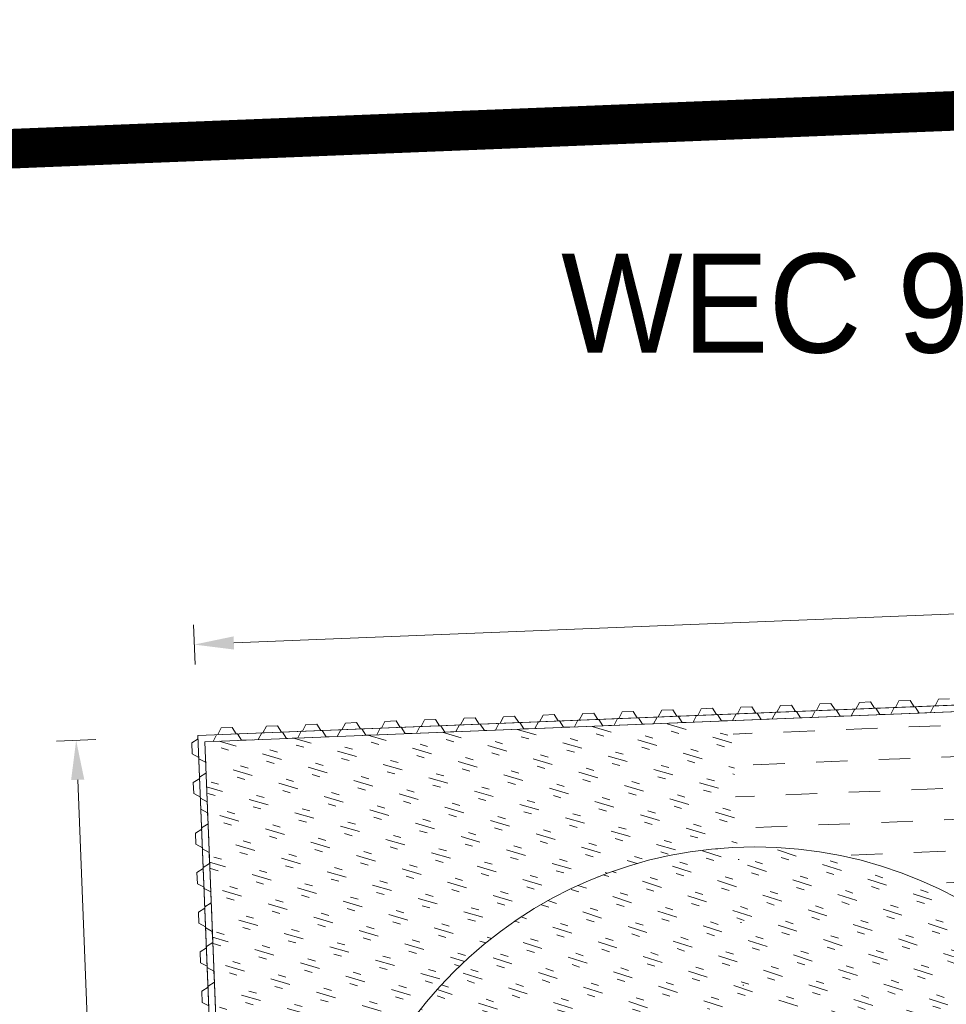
# Model space of a CAD drawing. Header units: metres. Extents: x 68442 to 71740, y 407111 to 411160.
# Tile 144 of 186: x 68937 to 68961, y 409087 to 409112. Entities that reach past the tile are written whole.
import ezdxf

# ---------------------------------------------------------------- set-up
doc = ezdxf.new("R2010")
doc.units = ezdxf.units.M
doc.linetypes.add('XX-CENTER', pattern=[8, 5, -1, 1, -1])
doc.layers.get('0').update_dxf_attribs({"lineweight": 0})
doc.layers.get('Defpoints').update_dxf_attribs({"lineweight": 0})
doc.layers.add('MACG_alg_werkgrens', color=3, linetype='XX-CENTER', lineweight=0)
doc.layers.add('MACG_n_inr_damwand', color=1, linetype='Continuous', lineweight=0, plot=False, transparency=0.8)
for name, color, linetype, lineweight, transparency in [('MACG_n_maatvoering', 3, 'Continuous', 0, 0.8), ('MACG_n_vhr_arc_gravel', 34, 'Continuous', 0, 0.8), ('MACG_n_vhr_arc_preassembly_13.5', 6, 'Continuous', 0, 0.8), ('MACG_n_vhr_kant_', 7, 'Continuous', 0, 0.8)]:
    doc.layers.add(name, color=color, linetype=linetype, lineweight=lineweight, transparency=transparency)
doc.styles.add('Arial', font='arial.ttf')
doc.styles.add('MACG_standaard', font='arial.ttf', dxfattribs={"height": 2})
doc.dimstyles.new('MACG_standaard', dxfattribs={"dimscale": 0, "dimtxt": 2, "dimasz": 2, "dimexe": 1, "dimexo": 0.1, "dimgap": 1, "dimtad": 0, "dimzin": 1, "dimtxsty": 'MACG_standaard', "dimcen": 0, "dimclrd": 256, "dimclre": 256, "dimclrt": 256, "dimazin": 0, "dimtfac": 1, "dimtofl": 0, "dimtmove": 1, "dimatfit": 3, "dimfxl": 1, "dimfxlon": 1, "dimtfill": 1, "dimlwd": -1, "dimlwe": -1, "dimarcsym": 0})

# ---------------------------------------------------------------- blocks, each defined once
blk = doc.blocks.new('*D7')
at = {"layer": 'Defpoints', "color": 0, "transparency": 16777216}
for p in [(68938.84762352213, 409093.4429536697), (68941.92632116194, 409093.5664392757), (68943.04849016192, 409065.5889351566)]:
    blk.add_point(p, dxfattribs=at)
at = {"layer": 'MACG_n_maatvoering', "transparency": 16777216}
for p, q in [((68939.34722180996, 409093.4629924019), (68938.34802523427, 409093.4229149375)), ((68938.88770098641, 409092.443757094), (68939.32077544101, 409081.646504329)), ((68939.9297150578, 409066.4646461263), (68939.49664060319, 409077.2618988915)), ((68940.46939080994, 409065.4854882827), (68939.47019423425, 409065.4454108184))]:
    blk.add_line(p, q, dxfattribs=at)
for points in [[(68939.05423374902, 409092.4504366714), (68938.72116822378, 409092.4370775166), (68938.84762352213, 409093.4429536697)], [(68940.09624782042, 409066.4713257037), (68939.76318229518, 409066.457966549), (68939.9697925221, 409065.4654495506)]]:
    blk.add_solid(points, dxfattribs=at)
at = {"layer": 'MACG_n_maatvoering', "transparency": 16777216, "insert": (68939.4087080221, 409079.4542016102), "char_height": 1, "attachment_point": 5, "rotation": 272.2968847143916, "style": 'MACG_standaard', "bg_fill": 3, "box_fill_scale": 1.1, "bg_fill_color": 256, "bg_fill_true_color": 13158600, "bg_fill_transparency": 0}
blk.add_mtext('28,00', dxfattribs=at)
blk = doc.blocks.new('*D6')
at = {"layer": 'Defpoints', "color": 0, "transparency": 16777216}
for p in [(68969.81166735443, 409096.985269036), (68969.90380596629, 409094.6890896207), (68941.92632116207, 409093.5664392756)]:
    blk.add_point(p, dxfattribs=at)
at = {"layer": 'MACG_n_maatvoering', "transparency": 16777216}
for p, q in [((68969.83171468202, 409096.485671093), (68969.79162002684, 409097.4848669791)), ((68968.81247146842, 409096.9451743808), (68965.48646282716, 409096.8117118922)), ((68942.83337843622, 409095.9027133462), (68961.10186041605, 409096.6357712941)), ((68941.8542298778, 409095.363020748), (68941.81413522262, 409096.362216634))]:
    blk.add_line(p, q, dxfattribs=at)
for points in [[(68968.8057890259, 409097.1117070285), (68968.81915391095, 409096.7786417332), (68969.81166735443, 409096.985269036)], [(68942.82669599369, 409096.0692459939), (68942.84006087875, 409095.7361806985), (68941.83418255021, 409095.862618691)]]:
    blk.add_solid(points, dxfattribs=at)
at = {"layer": 'MACG_n_maatvoering', "transparency": 16777216, "insert": (68963.29416162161, 409096.7237415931), "char_height": 1, "attachment_point": 5, "rotation": 2.2978704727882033, "style": 'MACG_standaard', "bg_fill": 3, "box_fill_scale": 1.1, "bg_fill_color": 256, "bg_fill_true_color": 13158600, "bg_fill_transparency": 0}
blk.add_mtext('28,00', dxfattribs=at)

msp = doc.modelspace()

# ---------------------------------------------------------------- hatches: boundary and pattern name
at = {"layer": 'MACG_n_vhr_arc_gravel'}
h = msp.add_hatch(dxfattribs=at)
h.set_pattern_fill('GOST_GLASS', color=256, scale=0.2, angle=297.1173132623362, style=0)
h.set_pattern_definition([(343.6861343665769, (34654.98766269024, 204552.5815414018), (0.4073030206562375, -0.7443817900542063), [0.5, -0.7000000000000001]), (343.6861343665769, (34655.08948842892, 204552.3954459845), (0.4073030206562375, -0.7443817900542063), [0.2, -1]), (343.6861343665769, (34655.17375810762, 204552.6833671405), (0.4073030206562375, -0.7443817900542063), [0.2, -1])])
edge = h.paths.add_edge_path()
edge.add_line((68955.55708827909, 409090.7408719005), (68955.43852592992, 409093.9437348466))
edge.add_line((68955.43852592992, 409093.9437348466), (68942.09780137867, 409093.4081846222))
edge.add_line((68942.09780137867, 409093.4081846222), (68943.2131830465, 409065.5998997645))
edge.add_line((68943.2131830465, 409065.5998997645), (68956.51772795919, 409066.255729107))
edge.add_line((68956.51772795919, 409066.255729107), (68956.40230053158, 409069.2575303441))
edge.add_arc((68956.00000000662, 409079.9999999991), 10.75000000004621, 181.568821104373, 272.1446982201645, ccw=False)
edge.add_arc((68956.00000000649, 409079.9999999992), 10.74999999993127, 92.36131701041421, 181.5688211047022, ccw=False)
h = msp.add_hatch(dxfattribs=at)
h.set_pattern_fill('GOST_GLASS', color=256, scale=0.2, angle=297.1173132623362, style=0)
h.set_pattern_definition([(342.1173132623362, (0, 0), (0.3867709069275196, -0.7552537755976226), [0.5, -0.7000000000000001]), (342.1173132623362, (0.09669271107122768, -0.1888134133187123), (0.3867709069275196, -0.7552537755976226), [0.2, -1]), (342.1173132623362, (0.1888134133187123, 0.09669271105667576), (0.3867709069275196, -0.7552537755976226), [0.2, -1])])
h.paths.add_polyline_path([(68966.75000000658, 409079.9999999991, 1), (68945.25000000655, 409079.9999999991, 1)])
h.paths.add_polyline_path([(68949.25000000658, 409079.9999999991, -1), (68962.75000000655, 409079.9999999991, -1)], flags=16)
at = {"layer": 'MACG_n_vhr_arc_preassembly_13.5'}
h = msp.add_hatch(dxfattribs=at)
h.set_pattern_fill('DASH', color=256, scale=0.4999999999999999, angle=182.2968847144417)
h.set_pattern_definition([(182.2968847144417, (69982.3729599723, 409427.9198574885), (-0.7613007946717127, -0.8249237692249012), [0.7937499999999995, -0.7937499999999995])])
edge = h.paths.add_edge_path(flags=16)
edge.add_line((68955.74442066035, 409086.7451596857), (68956.25557935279, 409073.2548403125))
edge.add_arc((68956.00000000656, 409079.9999999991), 6.749999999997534, 272.1699435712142, 361.5688211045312)
edge.add_arc((68956.00000000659, 409079.9999999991), 6.749999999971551, 1.568821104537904, 92.1699435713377)
edge = h.paths.add_edge_path(flags=16)
edge.add_line((68955.59296623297, 409090.7422913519), (68955.74442066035, 409086.7451596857))
edge.add_arc((68956.00000000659, 409079.9999999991), 6.749999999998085, 1.5688211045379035, 92.16994357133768, ccw=False)
edge.add_arc((68956.00000000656, 409079.9999999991), 6.750000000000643, -87.83005642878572, 1.5688211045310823, ccw=False)
edge.add_line((68956.25557935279, 409073.2548403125), (68956.40703378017, 409069.2577086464))
edge.add_arc((68956.00000000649, 409079.9999999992), 10.75000000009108, 272.1699435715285, 361.5688211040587)
edge.add_arc((68956.00000000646, 409079.999999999), 10.75000000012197, 1.568821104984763, 92.16994357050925)
h.paths.add_polyline_path([(68956.51772795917, 409066.255729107), (68955.43852592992, 409093.9437348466), (68969.74557062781, 409094.5171280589), (68970.45597648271, 409076.8442918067), (68976.45115593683, 409077.0847565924), (68976.75921710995, 409069.3697113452), (68970.45349279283, 409069.1713968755), (68970.53076942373, 409066.7142633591)])

# ---------------------------------------------------------------- linework, layer by layer
at = {"layer": 'MACG_alg_werkgrens', "ltscale": 10, "const_width": 1, "flags": 128}
msp.add_lwpolyline([(69468.20656480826, 410724.0543301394), (69445.01762850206, 410763.7583829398), (69410.5103316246, 410746.3735817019), (69391.66659987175, 410737.2221690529), (69365.72674637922, 410725.277114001), (69345.26674699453, 410716.379939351), (69315.384847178, 410704.0875152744), (69281.05072470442, 410691.0301501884), (69264.09981194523, 410684.9104273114), (69252.63144360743, 410680.9550372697), (69232.53888834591, 410674.3347321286), (69226.2878631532, 410672.3117351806), (69231.92281973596, 410654.9929695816), (69239.19229652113, 410630.4522234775), (69225.31, 410626.34), (69213.37, 410623.02), (69197.1, 410618.89), (69169.71, 410611.81), (69153.92896399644, 410607.8128229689), (69119.38, 410600.65), (69044.01, 410587.14), (69038.91, 410583.87), (69037, 410582.13), (69034.69, 410579.4), (69032.1, 410574.79), (69025.25, 410561.14), (69006.81145330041, 410524.6972740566), (68993.74, 410499.24), (68990.46, 410493.99), (68985.64, 410487.43), (68980.15, 410481.68), (68983.8573273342, 410477.2007859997), (68976.38328250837, 410470.5198468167), (69009.70539291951, 410433.2420120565), (69066.30335983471, 410483.5146420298), (69081.6698899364, 410509.3752860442), (69086.55384522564, 410515.4651562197), (69098.47460877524, 410511.4442984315), (69124.21884397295, 410533.645258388), (69141.79, 410549.77), (69154.92, 410561.36), (69164.8477892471, 410567.0251139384), (69195.70059126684, 410584.6668789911, 0.9752874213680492), (69254.72957505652, 410601.8558810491), (69273.28095412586, 410612.5450539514), (69265.69968568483, 410636.9714316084), (69295.01234843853, 410647.3305308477), (69309.56932142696, 410653.2856561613), (69325.240131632, 410659.5399705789), (69348.31548198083, 410669.2949146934), (69373.47053148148, 410680.4716013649), (69397.19206722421, 410690.963434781), (69414.3971084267, 410698.1955538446), (69423.28538058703, 410702.1850093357), (69433.9756074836, 410704.1084769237), (69438.86340269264, 410704.3412290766), (69447.93853424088, 410702.6581699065), (69455.80042612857, 410699.5838465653), (69460.60498305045, 410696.2318301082), (69470.4715735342, 410685.9823570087), (69476.25014530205, 410679.0913855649), (69486.19081639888, 410665.288224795), (69491.75116749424, 410658.1939837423), (69500.69215752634, 410650.9313365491), (69505.62412052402, 410648.2479244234), (69515.72780159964, 410644.4226624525), (69530.28723651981, 410645.9721913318), (69548.08414006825, 410653.461848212), (69567.54624077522, 410641.9152929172), (69591.65670663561, 410638.3138759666), (69606.83393043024, 410646.6851527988), (69601.5733561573, 410655.5332613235), (69599.74, 410658.57, -0.09734502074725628), (69598.01959358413, 410673.0043101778, 0.03786321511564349), (69599.51, 410681.13, -0.1333057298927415), (69605.29, 410689.24), (69610.73, 410692.59, -0.2952397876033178), (69626.31, 410691.87), (69632.1, 410685.1), (69639.81, 410674.22), (69641.62, 410671.06), (69638.8147158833, 410657.5082432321), (69655.0393714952, 410604.9326685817), (69666.62103121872, 410567.4026013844), (69675.17147267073, 410539.6951181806), (69678.3043690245, 410531.6160011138), (69683.93676631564, 410519.5496298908), (69693.99706435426, 410502.0032935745), (69715.7680627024, 410465.5616568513), (69732.29130321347, 410438.3908456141), (69745.60559088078, 410416.5207133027), (69752.28377418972, 410405.4923967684), (69769.94608725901, 410376.343133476), (69786.26693857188, 410349.3527345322), (69796.7898465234, 410331.8682927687), (69807.94852102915, 410313.3807105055), (69821.27900502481, 410291.5423129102), (69835.03186055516, 410268.9367957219), (69855.97713765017, 410234.2506599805), (69872.629205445, 410206.8422210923), (69890.27131294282, 410177.6579582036), (69900.34722192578, 410160.907076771), (69901.4867209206, 410158.6751904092), (69896.94615279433, 410155.9439698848), (69911.80837604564, 410131.5959911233, 0.09725038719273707), (69926.21988837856, 410128.6040487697), (69939.50187987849, 410127.9464670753, -0.3270617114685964), (69966.2662058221, 410111.2165545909), (69985.4437446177, 410061.2781104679), (69989.70169159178, 410051.9797298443), (69994.7392040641, 410043.2961145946), (70004.59461365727, 410028.3773142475), (70024.46120066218, 409998.8826886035), (70056.47888468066, 409951.3061297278), (70092.62892501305, 409897.2010361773), (70118.80440978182, 409856.7589131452), (70134.79070471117, 409830.3246464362), (70155.82211963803, 409792.6637406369), (70175.21423805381, 409753.9892893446), (70188.99064482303, 409723.5335544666), (70203.7084044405, 409687.0335106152), (70218.08152657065, 409646.2198325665), (70228.94688551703, 409611.3888242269), (70238.39691651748, 409575.2651576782), (70246.85829855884, 409538.0370723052), (70256.6970092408, 409481.3597125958), (70263.12345917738, 409416.6960548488), (70265.49906132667, 409348.6919479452), (70264.53255186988, 409312.7318177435), (70262.71228992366, 409293.5956788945), (70262.04139123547, 409279.5877717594, -0.419623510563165), (70237.4546777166, 409251.7953866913), (70223.92377864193, 409251.6932161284), (70223.89618604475, 409251.6918228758), (70193.16495688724, 409250.1400890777), (70167.12283457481, 409264.3697263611), (70140.67192326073, 409269.7872249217), (70102.4650513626, 409277.6125006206), (70087.77010063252, 409280.622222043), (70076.26996252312, 409289.4068206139), (70076.70896437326, 409309.2172222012), (70066.71141883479, 409309.4387695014), (70028.71795528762, 409310.2807110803), (69996.92656191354, 409310.3813332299), (69996.70749753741, 409302.0148266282, 1.022360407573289), (70016.34511557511, 409254.4194766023), (70045.60758997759, 409254.1600314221), (70075.7224733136, 409254.0532992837), (70107.35213903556, 409247.4996844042), (70107.9, 409236.1), (70108.49, 409220.64), (70109.08211555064, 409195.3612207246), (70110.8, 409155.33), (70112.6573991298, 409100.8713210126), (70088.94294319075, 409093.3629888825), (70083.94236255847, 409090.9845869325), (70074.77651695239, 409089.1319829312), (70057.19999999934, 409085.2499999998), (70045.80498639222, 409082.9043419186), (70034.52437770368, 409080.582234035), (70023.74226534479, 409078.3627413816), (70014.95977022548, 409076.554868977), (70004.8373020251, 409074.9109068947), (69996.71148705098, 409074.4439027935), (69985.0196703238, 409073.8178154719), (69973.15350114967, 409073.5989006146), (69958.80625221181, 409073.384620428), (69932.26441910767, 409072.45074072), (69866.2281050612, 409076.7983028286), (69861.52123155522, 409084.5340340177), (69796.6535299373, 409089.2243207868), (69748.81417587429, 409092.6674977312), (69750.29700666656, 409112.3107532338), (69694.9335723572, 409116.4900301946, 0.9057946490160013), (69648.84525435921, 409094.0775143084), (69624.58393597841, 409093.871628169), (69585.90235924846, 409092.5397966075), (69529.3193848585, 409090.8200108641), (69467.1689468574, 409088.9310073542), (69410.64927145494, 409087.2037333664), (69375.77221780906, 409086.0985776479), (69352.8514283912, 409104.5126186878), (69352.3097721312, 409121.8832225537), (69294.34358740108, 409119.894717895), (69295.47702131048, 409083.5461461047), (69288.45729795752, 409083.3269213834), (69220.51448324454, 409081.1707994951), (69160.3028745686, 409079.2244540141), (69133.53172483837, 409078.3589887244), (69097.11388773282, 409077.1816623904), (69079.2396442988, 409076.5986311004), (69043.74555859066, 409075.4577589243), (69008.48509483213, 409074.3758512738), (68984.99962525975, 409092.6020150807), (68984.29032442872, 409110.2784477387), (68926.33722090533, 409107.9529680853), (68927.85447744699, 409070.1252869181), (68922.81946982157, 409069.4244228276), (68908.1434917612, 409065.5583072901), (68898.99063854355, 409063.1471570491), (68889.02509710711, 409059.2095013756), (68879.38965442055, 409055.4022766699), (68853.7158018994, 409041.5153345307), (68784.24078778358, 409002.8768108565), (68690.79181961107, 408950.6712438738), (68634.58214079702, 408919.3163872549), (68605.74938968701, 408924.1875075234), (68596.82329017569, 408940.1420563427), (68591.84943122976, 408937.2687531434), (68546.25992969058, 408911.7241051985), (68577.27100689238, 408856.287772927), (68598.84743218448, 408854.4887570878), (68632.13021717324, 408873.1140120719), (68635.03747153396, 408888.5229505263), (68655.30600032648, 408899.8333125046), (68648.65401460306, 408911.7842284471), (68655.27458953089, 408915.3735219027), (68708.75504195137, 408945.1037734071), (68758.39633938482, 408972.9445010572), (68803.76435685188, 408998.2533950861), (68824.877370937, 409010.0350770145), (68860.5369421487, 409030.0835915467), (68885.33564592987, 409043.1695849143), (68903.48240583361, 409050.3156129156), (68925.81246079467, 409056.1752727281), (68932.3597040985, 409057.0825119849), (68933.56606828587, 409048.376583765), (68947.04906830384, 409033.2529433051), (68985.20031917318, 409034.4527967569), (68997.40604536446, 409050.0110153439), (69013.92035500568, 409050.5262467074), (69013.58999928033, 409061.004352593), (69059.75386272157, 409062.4810198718), (69126.26551886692, 409064.6610734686), (69181.76366020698, 409066.4510134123), (69253.04245284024, 409068.7209753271), (69299.0110837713, 409070.1666846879), (69301.134957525, 409060.0906651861), (69314.6141674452, 409044.9636466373), (69352.76571777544, 409046.1539401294), (69364.9788551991, 409061.71357537), (69381.03770462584, 409062.2186247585), (69380.69661583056, 409072.8543523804), (69492.88225604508, 409076.4309691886), (69548.43119177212, 409078.1609363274), (69630.69440884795, 409080.5000519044), (69630.69440884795, 409080.5000519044), (69654.36897127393, 409080.6706179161), (69653.73303890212, 409075.0246032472), (69704.60183389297, 409073.9825987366), (69742.1457954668, 409070.7546939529), (69879.56036612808, 409059.754424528), (69883.08, 409041.89), (69885.53999999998, 408968.1299999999), (69901.9, 408953.0599999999), (69901.9, 408953.0599999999), (69904.51999999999, 408928.16), (69914.90147842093, 408898.6748793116), (69919.7644726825, 408899.039577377), (69922.331076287, 408911.1304018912), (69918.34739580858, 408959.1835476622), (69921.1520550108, 408963.1460021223), (69925.43550511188, 408965.1103317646), (70038.7721428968, 408992.1941244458), (70102.6594370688, 409007.2734857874), (70144.74120843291, 409017.2191775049), (70178.35613170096, 409024.4811105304), (70202.47931688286, 409026.3808798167), (70230.7870944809, 409027.2208138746), (70290.97953065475, 409028.8728735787, 1.530501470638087), (70337.17983075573, 409019.3887496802), (70346.2401587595, 409081.0898157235), (70355.13148721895, 409093.8322885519), (70368.20825665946, 409102.8346936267), (70477.25240017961, 409107.5295936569), (70533.86, 409109.6), (70639.0820845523, 409034.2365002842), (70678.38093669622, 409035.5269339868), (70780.17816725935, 409115.0627180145), (70833.95936467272, 409116.727133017), (70850.18388126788, 409119.1480910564), (70864.29987759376, 409119.5708965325), (70913.12442063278, 409121.0710355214), (70966.1938552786, 409122.8610164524), (71052.40029041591, 409125.4609089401), (71091.99771945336, 409126.6772301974), (71182.62938168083, 409129.5462424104), (71197.80882905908, 409129.599842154), (71208.91029203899, 409129.103354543), (71246.18266279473, 409126.2999455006), (71276.10231321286, 409122.3106587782), (71303.55514457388, 409117.9896569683), (71325.80348827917, 409113.7011792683), (71409.43419338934, 409090.5752282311), (71435.94527043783, 409080.7293945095), (71455.22978372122, 409072.6535694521), (71458.59039131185, 409060.1610201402), (71529.6349708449, 409023.0478735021), (71558.23730726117, 409072.4892550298), (71513.67877826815, 409098.1227926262), (71470.67240908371, 409081.2894596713), (71429.61862129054, 409097.4122692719), (71395.96994863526, 409109.3836157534), (71364.5178203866, 409118.3024820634), (71317.66654700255, 409127.9824976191), (71272.74904838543, 409136.1141444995), (71231.57587422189, 409140.2811637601), (71215.15397105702, 409141.4355677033), (71214.91021433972, 409152.2769298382), (71197.70084941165, 409154.5902325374, 0.7497292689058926), (71149.48278798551, 409165.4915036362), (71090.86415341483, 409163.6968857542), (71091.34401686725, 409147.2067125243), (70997.45216131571, 409144.1173340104), (70941.20885883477, 409139.3922718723), (70845.67898250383, 409136.7897375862), (70843.18504478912, 409136.6637322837), (70840.97759122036, 409185.9999412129), (70834.11036896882, 409192.1008316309), (70826.66985912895, 409196.5247298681), (70690.65037771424, 409192.0791401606), (70635.74991090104, 409190.737907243), (70619.6715660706, 409189.3571333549), (70606.74068364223, 409184.1640909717), (70598.2395908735, 409178.9819877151), (70572.83881279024, 409163.1115015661), (70553.42533344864, 409151.0482496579), (70549.21000869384, 409148.5904031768), (70544.46921422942, 409145.8261689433), (70539.62345607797, 409143.0634834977), (70529.20210589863, 409138.2745118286), (70522.79653298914, 409135.3697025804), (70509.24262955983, 409130.693030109), (70499.40899263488, 409127.9384140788), (70491.23625683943, 409125.8250681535), (70476.2904552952, 409123.2180685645), (70462.04387773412, 409125.3384286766), (70392.24926009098, 409121.8120808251), (70392.24926009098, 409121.8120808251), (70369.16235332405, 409120.6456231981), (70349.68999873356, 409108.0934782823), (70315.3525134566, 409114.0765971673), (70310.99860993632, 409105.6308885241), (70298.50257201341, 409107.1579684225), (70288.16457997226, 409108.761412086), (70275.8212887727, 409110.6758817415), (70267.75460372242, 409111.7639022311), (70262.71344238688, 409112.4345910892), (70246.87383645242, 409113.9821834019), (70244.62825108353, 409113.891110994), (70233.26332139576, 409113.6154240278), (70229.07390600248, 409113.6030293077), (70227.63101123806, 409113.7977829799), (70221.73607665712, 409113.7568061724), (70211.80921828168, 409113.4653179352), (70207.3414257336, 409113.3204771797), (70200.97790496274, 409112.9813434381), (70190.53867242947, 409112.5078353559), (70179.72940840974, 409112.1897078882), (70161.49828612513, 409111.6512021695), (70152.4786012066, 409111.3766663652), (70148.8432910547, 409111.2660164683), (70144.36013993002, 409110.9501011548), (70140.94000000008, 409110.66), (70139.53740193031, 409110.0288308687), (70138.87508080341, 409109.7307863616), (70136.93999999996, 409108.8599999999), (70136.59943404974, 409108.4517078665), (70118.00825013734, 409102.5654761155), (70116.8370576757, 409102.1946600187), (70115.37, 409150.37), (70113.55, 409195.79), (70112.69, 409232.67), (70112.89, 409240.48), (70115.28087690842, 409245.8568629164), (70163.84287826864, 409235.7948958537), (70190.7727709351, 409234.2880230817), (70200.43521104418, 409234.1996105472), (70205.91091094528, 409234.1736241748), (70224.5383662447, 409235.0782943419), (70238.1564755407, 409235.7842925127), (70251.99598802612, 409236.7980402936), (70260.3254226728, 409237.9032675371), (70269.1702806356, 409239.5702235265), (70292.00607237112, 409244.1612812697), (70303.40010350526, 409248.9023223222), (70322.48655938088, 409249.6058385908), (70399.56185277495, 409251.818898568), (70418.13564846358, 409254.3943044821), (70456.16733520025, 409255.6020926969), (70468.96153871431, 409256.5125767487), (70481.2821686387, 409260.8309370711), (70495.09588899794, 409270.9519836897), (70507.79989213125, 409290.4211267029), (70511.22190696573, 409306.6808820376), (70510.9893707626, 409332.0778795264), (70510.02910861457, 409346.0316888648), (70509.91961001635, 409354.4730353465), (70509.44191602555, 409370.039484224), (70512.00956169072, 409407.9797898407), (70515.89405866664, 409416.387208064), (70520.95538156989, 409424.0448021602), (70524.63297817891, 409427.7308160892), (70533.657182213, 409434.0503348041), (70542.20766798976, 409438.2893468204), (70561.57402794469, 409440.9728036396), (70592.7210444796, 409443.5423665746), (70600.32091864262, 409443.7609250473), (70688.86434435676, 409446.611035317), (70734.9631092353, 409448.110995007), (70820.87824009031, 409450.7402339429), (70866.08626107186, 409451.0859330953), (70865.81086347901, 409444.2653377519), (70928.61179795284, 409436.9051505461, 1.442493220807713), (70933.41076275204, 409484.8926919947), (70891.2825815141, 409498.6618392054), (70874.72974628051, 409500.6925797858), (70873.2386136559, 409488.515997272), (70851.54590313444, 409492.3673586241), (70851.54590313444, 409492.3673586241), (70849.04153366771, 409471.916688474), (70802.50937843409, 409471.711974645), (70763.74962559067, 409471.5414547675), (70758.86739589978, 409471.5199758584), (70758.89453894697, 409465.3502681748), (70732.73384790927, 409465.433999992), (70632.33827805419, 409461.5462231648), (70589.83012316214, 409460.5058137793), (70573.22135147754, 409460.0993053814), (70553.83504547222, 409463.8119978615), (70541.02096816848, 409460.9725316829), (70492.85016665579, 409449.593927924), (70456.07631611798, 409445.1126052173), (70455.78362528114, 409447.5107178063), (70394.63228503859, 409440.1216846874, 0.2324516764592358), (70372.54968380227, 409434.8066598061), (70275.7617610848, 409423.1738913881), (70274.41332516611, 409438.4463107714), (70272.36656096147, 409460.2056465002), (70268.81738970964, 409487.859335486), (70265.68359891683, 409508.8016777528), (70263.60594672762, 409520.0330025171), (70258.38405468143, 409546.8524923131), (70254.86902010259, 409562.401303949), (70251.32073729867, 409577.8745017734), (70243.2684545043, 409608.3743755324), (70240.10161609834, 409619.5635760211), (70234.35959925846, 409638.4992676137), (70229.64992422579, 409653.093804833), (70226.0026479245, 409663.9263121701), (70222.11212956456, 409674.9257335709), (70217.28116352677, 409688.4100487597), (70212.89980368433, 409700.2709714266), (70208.15233096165, 409711.5891426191), (70200.71745834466, 409729.3141862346), (70193.13536430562, 409746.5089180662), (70185.5203887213, 409762.5215305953), (70177.76168277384, 409778.5684065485), (70168.72093080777, 409795.9899373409), (70161.47700839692, 409809.6130594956), (70154.53432645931, 409822.66966043), (70147.27841711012, 409835.2100584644), (70140.0952828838, 409847.2649539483), (70133.43715661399, 409858.4387694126), (70128.37770641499, 409866.6747487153), (70123.93513247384, 409873.4731274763), (70118.24881506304, 409882.1747810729), (70107.66380036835, 409898.3728094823), (70097.95099249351, 409913.2293920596), (70090.26517297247, 409924.7249470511), (70078.82106065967, 409941.8417193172), (70069.960402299, 409955.0944616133), (70064.80970686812, 409962.7982728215), (70058.6806109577, 409971.9654616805), (70052.83656463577, 409980.706306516), (70048.58020293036, 409987.0724773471), (70044.5886492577, 409993.042578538), (70041.04960369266, 409998.3266707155), (70037.92852983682, 410002.9644627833), (70034.97889598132, 410007.3200607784), (70028.72906895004, 410016.5482293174), (70020.37381045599, 410028.8850436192), (70012.4581750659, 410040.5727399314), (70007.1557295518, 410048.4435262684), (70003.71162625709, 410054.0384756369), (70001.7208495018, 410057.7182497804), (69998.22045433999, 410065.4842162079), (69994.44552329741, 410074.5956667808), (69985.76025754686, 410097.6562307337), (69977.56029950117, 410119.2523269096), (69971.93933342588, 410133.8902324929), (69970.4050095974, 410137.0712244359), (69968.41813106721, 410140.2738203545), (69965.54958145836, 410143.3854673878), (69963.65098102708, 410144.5659443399), (69961.93458832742, 410145.6331315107), (69960.30023284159, 410146.6493110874), (69956.84747253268, 410147.657259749), (69953.85787294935, 410148.53), (69949.78619518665, 410148.53), (69948.3093069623, 410148.53), (69946.18356416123, 410148.53), (69944.73672694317, 410148.1995693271), (69942.91181952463, 410147.7827944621), (69941.44542940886, 410147.4478982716), (69939.73888575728, 410146.9507089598), (69938.40638647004, 410146.4999378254), (69937.2315802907, 410146.1025126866), (69936.1190051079, 410145.7261396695), (69933.41610783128, 410149.3681794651), (69930.9532013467, 410152.967927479), (69920.55177398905, 410169.8085883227), (69910.97966453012, 410185.5268268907), (69896.06279634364, 410210.155580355), (69886.825742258, 410225.4153754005), (69873.62172153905, 410247.2656176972), (69860.1774464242, 410269.6387422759), (69852.17058481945, 410282.9548155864), (69839.3626985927, 410304.1458420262), (69813.68951866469, 410346.4129298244), (69808.28550568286, 410355.3617159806), (69793.78933332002, 410379.3531120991), (69782.48438552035, 410397.9568078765), (69775.85751543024, 410408.8464135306, 0.8745155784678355), (69774.18903038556, 410470.1683012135), (69767.98091319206, 410480.5804786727), (69767.98091319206, 410480.5804786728), (69755.69156655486, 410501.057537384), (69748.71562832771, 410512.783124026), (69726.08305495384, 410499.2369457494), (69705.95000000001, 410531.26), (69694.583010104, 410550.4808434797), (69686.11720645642, 410577.9208459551), (69680.0039006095, 410598.0641781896), (69679.0998634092, 410601.046933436), (69677.32103120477, 410606.9159611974), (69676.33979426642, 410610.1534261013), (69674.5967553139, 410615.9043586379), (69673.28852505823, 410620.2206958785), (69671.2412752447, 410626.9753329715), (69669.51857795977, 410632.6542778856), (69668.00132664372, 410637.6556165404), (69666.29687928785, 410643.2740123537), (69664.89789530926, 410647.8855045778), (69663.03086301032, 410654.0398316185), (69661.43830624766, 410659.289400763), (69660.85023936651, 410661.2278545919), (69660.43495684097, 410662.5967567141), (69659.7848895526, 410665.0040323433), (69659.68273381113, 410666.3617725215), (69659.69101396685, 410666.422682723), (69660.19340284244, 410667.4796939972), (69661.25135042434, 410668.6901605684), (69661.92629801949, 410669.4624119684), (69663.10107856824, 410670.3792453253), (69667.08557465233, 410673.4888634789), (69664.77394754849, 410677.2655822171), (69655.85772178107, 410693.749359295), (69633.12126373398, 410730.9058720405), (69596.64626904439, 410708.7560213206), (69590.40793400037, 410708.7187733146), (69584.97276634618, 410710.4119140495), (69578.26807694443, 410711.1541236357), (69576.04774156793, 410712.0620529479), (69555.92648434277, 410743.2719334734), (69552.70339471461, 410742.7347274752), (69539.43289679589, 410755.6824652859), (69495.75936919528, 410828.1384078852), (69486.7795853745, 410843.0505822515, -0.333078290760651), (69489.89862521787, 410874.0887059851), (69516.31092365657, 410899.3881028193), (69534.63644368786, 410914.580294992), (69635.84491216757, 410998.4507388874), (69671.82860860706, 411027.395230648), (69684.96210609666, 411035.5511032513), (69701.88011943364, 411041.3365378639), (69710.64387168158, 411042.0417754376), (69721.39060468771, 411039.5837460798), (69739.36628568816, 411030.6056537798), (69747.07921064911, 411023.5498470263), (69748.3916021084, 411022.3529576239), (69751.41808443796, 411018.1717558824), (69754.08096337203, 411011.9518907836), (69754.23293151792, 411006.6955807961), (69753.49448936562, 411004.6404409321), (69751.2942880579, 411001.3499163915), (69740.19567163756, 410989.2170458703), (69720.19095574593, 410967.3481373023), (69714.00790290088, 410960.91529529), (69732.07828505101, 410943.5465914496), (69734.90664241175, 410943.5267259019, -0.3656087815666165), (69768.34638080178, 410946.1184824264), (69772.53318278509, 410941.5507548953), (69785.47, 410954.54), (69781.03, 410959.77, -0.3221582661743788), (69777.15, 410981.66), (69779.87, 410993.92), (69809.28997632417, 411027.1308217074), (69790.43771763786, 411042.9067703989), (69787.62076924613, 411042.6522085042, -0.3651736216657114), (69754.62461914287, 411036.8091795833), (69738.66720083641, 411046.0330252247), (69723.37092932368, 411052.1699138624), (69711.17561944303, 411054.4416904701), (69699.75331200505, 411054.337186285), (69687.16551573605, 411050.3691813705), (69674.90000651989, 411044.205660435), (69657.89043483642, 411031.3701547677), (69640.75145476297, 411017.2214787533), (69601.6122303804, 410984.7748139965), (69554.37736567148, 410946.002862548), (69530.01003824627, 410925.8050778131), (69508.64259069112, 410908.389759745), (69483.11932027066, 410889.4965576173), (69471.4533518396, 410881.7125752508), (69455.61676161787, 410869.8130760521), (69467.47678907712, 410849.7658038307), (69472.82340225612, 410843.7471023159), (69483.01276843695, 410827.459929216), (69512.67621906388, 410773.0982934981), (69508.68092865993, 410771.113971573), (69505.69850415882, 410765.9385693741), (69500.69993377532, 410743.5241639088)], format="xyb", close=True, dxfattribs=at)
at = {"layer": 'MACG_n_inr_damwand'}
for p, q in [((68941.92632116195, 409093.5664392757), (68969.71872275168, 409094.6816493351)), ((68942.09780128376, 409093.4081869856), (68969.41913334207, 409094.5040371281)), ((68958.6427498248, 409094.4016095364), (68958.92252486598, 409094.4128312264)), ((68958.92252486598, 409094.4128312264), (68959.02404308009, 409094.2522259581)), ((68959.55361726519, 409094.2734670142), (68959.64194640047, 409094.4416870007)), ((68959.64194640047, 409094.4416870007), (68959.92172144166, 409094.4529086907)), ((68959.92172144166, 409094.4529086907), (68960.02323965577, 409094.2923034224)), ((68960.55281384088, 409094.3135444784), (68960.64114297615, 409094.481764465)), ((68960.64114297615, 409094.481764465), (68960.92091801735, 409094.492986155)), ((68952.55924123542, 409093.9929247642), (68952.6475703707, 409094.1611447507)), ((68952.6475703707, 409094.1611447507), (68952.92734541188, 409094.1723664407)), ((68952.92734541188, 409094.1723664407), (68953.028863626, 409094.0117611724)), ((68953.5584378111, 409094.0330022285), (68953.64676694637, 409094.201222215)), ((68953.64676694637, 409094.201222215), (68953.92654198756, 409094.212443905)), ((68953.92654198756, 409094.212443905), (68954.02806020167, 409094.0518386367)), ((68954.55763438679, 409094.0730796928), (68954.64596352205, 409094.2412996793)), ((68954.64596352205, 409094.2412996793), (68954.92573856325, 409094.2525213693)), ((68954.92573856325, 409094.2525213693), (68955.02725677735, 409094.091916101)), ((68955.55683096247, 409094.113157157), (68955.64516009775, 409094.2813771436)), ((68955.64516009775, 409094.2813771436), (68955.92493513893, 409094.2925988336)), ((68955.92493513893, 409094.2925988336), (68956.02645335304, 409094.1319935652)), ((68956.55602753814, 409094.1532346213), (68956.64435667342, 409094.3214546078)), ((68956.64435667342, 409094.3214546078), (68956.92413171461, 409094.3326762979)), ((68956.92413171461, 409094.3326762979), (68957.02564992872, 409094.1720710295)), ((68957.02564992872, 409094.1720710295), (68957.04063787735, 409094.1726721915)), ((68957.04063787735, 409094.1726721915), (68957.05562582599, 409094.1732733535)), ((68957.05562582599, 409094.1732733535), (68957.15714404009, 409094.0126680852)), ((68957.43691908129, 409094.0238897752), (68957.52524821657, 409094.1921097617)), ((68957.52524821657, 409094.1921097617), (68957.55522411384, 409094.1933120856)), ((68957.55522411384, 409094.1933120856), (68957.6435532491, 409094.3615320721)), ((68957.6435532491, 409094.3615320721), (68957.9233282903, 409094.3727537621)), ((68957.9233282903, 409094.3727537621), (68958.0248465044, 409094.2121484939)), ((68958.0248465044, 409094.2121484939), (68958.03983445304, 409094.2127496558)), ((68958.03983445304, 409094.2127496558), (68958.05482240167, 409094.2133508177)), ((68958.05482240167, 409094.2133508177), (68958.15634061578, 409094.0527455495)), ((68958.43611565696, 409094.0639672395), (68958.52444479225, 409094.2321872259)), ((68958.52444479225, 409094.2321872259), (68958.55442068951, 409094.2333895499)), ((68958.55442068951, 409094.2333895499), (68958.6427498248, 409094.4016095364)), ((68959.02404308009, 409094.2522259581), (68959.03903102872, 409094.2528271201)), ((68959.03903102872, 409094.2528271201), (68959.05401897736, 409094.253428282)), ((68959.05401897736, 409094.253428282), (68959.15553719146, 409094.0928230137)), ((68959.43531223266, 409094.1040447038), (68959.52364136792, 409094.2722646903)), ((68959.52364136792, 409094.2722646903), (68959.55361726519, 409094.2734670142)), ((68960.02323965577, 409094.2923034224), (68960.0382276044, 409094.2929045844)), ((68960.0382276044, 409094.2929045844), (68960.05321555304, 409094.2935057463)), ((68960.05321555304, 409094.2935057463), (68960.15473376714, 409094.132900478)), ((68960.43450880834, 409094.144122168), (68960.52283794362, 409094.3123421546)), ((68960.52283794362, 409094.3123421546), (68960.55281384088, 409094.3135444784)), ((68946.56406178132, 409093.7524599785), (68946.6523909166, 409093.920679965)), ((68946.6523909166, 409093.920679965), (68946.93216595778, 409093.931901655)), ((68946.93216595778, 409093.931901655), (68947.0336841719, 409093.7712963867)), ((68947.563258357, 409093.7925374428), (68947.65158749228, 409093.9607574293)), ((68947.65158749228, 409093.9607574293), (68947.93136253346, 409093.9719791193)), ((68947.93136253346, 409093.9719791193), (68948.03288074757, 409093.811373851)), ((68948.56245493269, 409093.8326149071), (68948.65078406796, 409094.0008348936)), ((68948.65078406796, 409094.0008348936), (68948.93055910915, 409094.0120565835)), ((68948.93055910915, 409094.0120565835), (68949.03207732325, 409093.8514513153)), ((68949.56165150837, 409093.8726923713), (68949.64998064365, 409094.0409123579)), ((68949.64998064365, 409094.0409123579), (68949.92975568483, 409094.0521340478)), ((68949.92975568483, 409094.0521340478), (68950.03127389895, 409093.8915287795)), ((68950.44254305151, 409093.7433475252), (68950.53087218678, 409093.9115675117)), ((68950.53087218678, 409093.9115675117), (68950.56084808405, 409093.9127698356)), ((68950.56084808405, 409093.9127698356), (68950.64917721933, 409094.0809898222)), ((68950.64917721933, 409094.0809898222), (68950.92895226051, 409094.0922115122)), ((68950.92895226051, 409094.0922115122), (68951.03047047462, 409093.9316062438)), ((68951.03047047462, 409093.9316062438), (68951.04545842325, 409093.9322074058)), ((68951.04545842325, 409093.9322074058), (68951.06044637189, 409093.9328085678)), ((68951.06044637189, 409093.9328085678), (68951.16196458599, 409093.7722032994)), ((68951.44173962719, 409093.7834249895), (68951.53006876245, 409093.951644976)), ((68951.53006876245, 409093.951644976), (68951.56004465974, 409093.9528472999)), ((68951.56004465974, 409093.9528472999), (68951.648373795, 409094.1210672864)), ((68951.648373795, 409094.1210672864), (68951.9281488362, 409094.1322889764)), ((68951.9281488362, 409094.1322889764), (68952.0296670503, 409093.9716837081)), ((68952.0296670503, 409093.9716837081), (68952.04465499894, 409093.9722848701)), ((68952.04465499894, 409093.9722848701), (68952.05964294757, 409093.9728860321)), ((68952.05964294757, 409093.9728860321), (68952.16116116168, 409093.8122807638)), ((68952.44093620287, 409093.8235024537), (68952.52926533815, 409093.9917224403)), ((68952.52926533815, 409093.9917224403), (68952.55924123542, 409093.9929247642)), ((68953.028863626, 409094.0117611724), (68953.04385157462, 409094.0123623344)), ((68953.04385157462, 409094.0123623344), (68953.05883952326, 409094.0129634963)), ((68953.05883952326, 409094.0129634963), (68953.16035773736, 409093.8523582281)), ((68953.44013277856, 409093.863579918), (68953.52846191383, 409094.0317999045)), ((68953.52846191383, 409094.0317999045), (68953.5584378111, 409094.0330022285)), ((68954.02806020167, 409094.0518386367), (68954.0430481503, 409094.0524397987)), ((68954.0430481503, 409094.0524397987), (68954.05803609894, 409094.0530409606)), ((68954.05803609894, 409094.0530409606), (68954.15955431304, 409093.8924356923)), ((68954.43932935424, 409093.9036573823), (68954.5276584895, 409094.0718773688)), ((68954.5276584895, 409094.0718773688), (68954.55763438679, 409094.0730796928)), ((68955.02725677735, 409094.091916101), (68955.04224472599, 409094.092517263)), ((68955.04224472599, 409094.092517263), (68955.05723267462, 409094.0931184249)), ((68955.05723267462, 409094.0931184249), (68955.15875088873, 409093.9325131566)), ((68955.15875088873, 409093.9325131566), (68955.43852592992, 409093.9437348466)), ((68955.43852592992, 409093.9437348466), (68955.5268550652, 409094.1119548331)), ((68955.5268550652, 409094.1119548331), (68955.55683096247, 409094.113157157)), ((68956.02645335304, 409094.1319935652), (68956.04144130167, 409094.1325947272)), ((68956.04144130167, 409094.1325947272), (68956.05642925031, 409094.1331958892)), ((68956.05642925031, 409094.1331958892), (68956.15794746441, 409093.9725906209)), ((68956.15794746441, 409093.9725906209), (68956.43772250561, 409093.9838123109)), ((68956.43772250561, 409093.9838123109), (68956.52605164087, 409094.1520322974)), ((68956.52605164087, 409094.1520322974), (68956.55602753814, 409094.1532346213)), ((68957.15714404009, 409094.0126680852), (68957.43691908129, 409094.0238897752)), ((68958.15634061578, 409094.0527455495), (68958.43611565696, 409094.0639672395)), ((68959.15553719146, 409094.0928230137), (68959.43531223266, 409094.1040447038)), ((68960.15473376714, 409094.132900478), (68960.43450880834, 409094.144122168)), ((68942.42591944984, 409093.5864780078), (68942.51424858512, 409093.7546979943)), ((68942.51424858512, 409093.7546979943), (68942.79402362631, 409093.7659196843)), ((68942.79402362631, 409093.7659196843), (68942.89554184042, 409093.6053144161)), ((68943.56647205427, 409093.6322275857), (68943.65480118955, 409093.8004475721)), ((68943.65480118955, 409093.8004475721), (68943.93457623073, 409093.8116692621)), ((68943.93457623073, 409093.8116692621), (68944.03609444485, 409093.6510639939)), ((68944.44736359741, 409093.5028827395), (68944.53569273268, 409093.671102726)), ((68944.53569273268, 409093.671102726), (68944.56566862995, 409093.6723050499)), ((68944.56566862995, 409093.6723050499), (68944.65399776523, 409093.8405250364)), ((68944.65399776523, 409093.8405250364), (68944.93377280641, 409093.8517467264)), ((68944.93377280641, 409093.8517467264), (68945.03529102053, 409093.6911414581)), ((68945.03529102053, 409093.6911414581), (68945.05027896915, 409093.6917426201)), ((68945.05027896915, 409093.6917426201), (68945.0652669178, 409093.6923437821)), ((68945.0652669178, 409093.6923437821), (68945.16678513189, 409093.5317385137)), ((68945.44656017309, 409093.5429602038), (68945.53488930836, 409093.7111801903)), ((68945.53488930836, 409093.7111801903), (68945.56486520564, 409093.7123825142)), ((68945.56486520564, 409093.7123825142), (68945.6531943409, 409093.8806025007)), ((68945.6531943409, 409093.8806025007), (68945.9329693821, 409093.8918241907)), ((68945.9329693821, 409093.8918241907), (68946.0344875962, 409093.7312189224)), ((68946.0344875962, 409093.7312189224), (68946.04947554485, 409093.7318200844)), ((68946.04947554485, 409093.7318200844), (68946.06446349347, 409093.7324212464)), ((68946.06446349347, 409093.7324212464), (68946.16598170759, 409093.571815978)), ((68946.44575674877, 409093.583037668), (68946.53408588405, 409093.7512576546)), ((68946.53408588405, 409093.7512576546), (68946.56406178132, 409093.7524599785)), ((68947.0336841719, 409093.7712963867), (68947.04867212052, 409093.7718975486)), ((68947.04867212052, 409093.7718975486), (68947.06366006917, 409093.7724987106)), ((68947.06366006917, 409093.7724987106), (68947.16517828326, 409093.6118934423)), ((68947.44495332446, 409093.6231151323), (68947.53328245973, 409093.7913351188)), ((68947.53328245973, 409093.7913351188), (68947.563258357, 409093.7925374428)), ((68948.03288074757, 409093.811373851), (68948.0478686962, 409093.8119750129)), ((68948.0478686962, 409093.8119750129), (68948.06285664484, 409093.8125761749)), ((68948.06285664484, 409093.8125761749), (68948.16437485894, 409093.6519709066)), ((68948.16437485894, 409093.6519709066), (68948.44414990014, 409093.6631925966)), ((68948.44414990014, 409093.6631925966), (68948.5324790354, 409093.8314125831)), ((68948.5324790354, 409093.8314125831), (68948.56245493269, 409093.8326149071)), ((68949.03207732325, 409093.8514513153), (68949.0470652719, 409093.8520524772)), ((68949.0470652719, 409093.8520524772), (68949.06205322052, 409093.8526536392)), ((68949.06205322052, 409093.8526536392), (68949.16357143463, 409093.6920483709)), ((68949.16357143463, 409093.6920483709), (68949.44334647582, 409093.7032700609)), ((68949.44334647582, 409093.7032700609), (68949.5316756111, 409093.8714900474)), ((68949.5316756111, 409093.8714900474), (68949.56165150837, 409093.8726923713)), ((68950.03127389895, 409093.8915287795), (68950.04626184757, 409093.8921299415)), ((68950.04626184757, 409093.8921299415), (68950.06124979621, 409093.8927311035)), ((68950.06124979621, 409093.8927311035), (68950.16276801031, 409093.7321258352)), ((68950.16276801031, 409093.7321258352), (68950.44254305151, 409093.7433475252)), ((68951.16196458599, 409093.7722032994), (68951.44173962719, 409093.7834249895)), ((68952.16116116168, 409093.8122807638), (68952.44093620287, 409093.8235024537)), ((68953.16035773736, 409093.8523582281), (68953.44013277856, 409093.863579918)), ((68954.15955431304, 409093.8924356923), (68954.43932935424, 409093.9036573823)), ((68941.76921580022, 409093.3776626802), (68941.92982106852, 409093.4791808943)), ((68943.0231342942, 409066.2210983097), (68941.92632116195, 409093.5664392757)), ((68942.30761441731, 409093.4170556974), (68942.39594355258, 409093.5852756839)), ((68942.39594355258, 409093.5852756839), (68942.42591944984, 409093.5864780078)), ((68942.89554184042, 409093.6053144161), (68942.91052978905, 409093.605915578)), ((68942.91052978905, 409093.605915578), (68942.92551773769, 409093.6065167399)), ((68942.92551773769, 409093.6065167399), (68943.02703595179, 409093.4459114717)), ((68943.02703595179, 409093.4459114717), (68943.30681099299, 409093.4571331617)), ((68943.44816702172, 409093.4628052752), (68943.536496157, 409093.6310252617)), ((68943.536496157, 409093.6310252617), (68943.56647205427, 409093.6322275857)), ((68944.03609444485, 409093.6510639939), (68944.05108239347, 409093.6516651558)), ((68944.05108239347, 409093.6516651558), (68944.06607034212, 409093.6522663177)), ((68944.06607034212, 409093.6522663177), (68944.16758855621, 409093.4916610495)), ((68944.16758855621, 409093.4916610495), (68944.44736359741, 409093.5028827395)), ((68945.16678513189, 409093.5317385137), (68945.44656017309, 409093.5429602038)), ((68946.16598170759, 409093.571815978), (68946.44575674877, 409093.583037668)), ((68947.16517828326, 409093.6118934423), (68947.44495332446, 409093.6231151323)), ((68941.78043749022, 409093.0978876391), (68941.76921580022, 409093.3776626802)), ((68943.2131830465, 409065.5998997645), (68942.09780128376, 409093.4081869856)), ((68941.94865747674, 409093.0095585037), (68941.78043749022, 409093.0978876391)), ((68942.11807978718, 409092.8912534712), (68941.94985980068, 409092.9795826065)), ((68942.11807978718, 409092.8912534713), (68941.94985980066, 409092.9795826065)), ((68941.80929326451, 409092.3784661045), (68941.96989853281, 409092.4799843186)), ((68941.96869620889, 409092.5099602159), (68942.12930147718, 409092.61147843)), ((68941.82051495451, 409092.0986910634), (68941.80929326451, 409092.3784661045)), ((68941.98873494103, 409092.010361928), (68941.82051495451, 409092.0986910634)), ((68942.15815725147, 409091.8920568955), (68941.98993726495, 409091.9803860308)), ((68942.00115895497, 409091.7006109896), (68942.000557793, 409091.7155989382)), ((68942.16937894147, 409091.6122818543), (68942.00115895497, 409091.7006109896)), ((68942.18060063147, 409091.3325068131), (68942.16937894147, 409091.6122818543)), ((68941.8605924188, 409091.0994944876), (68942.0211976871, 409091.2010127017)), ((68942.01999536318, 409091.230988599), (68942.18060063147, 409091.3325068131)), ((68942.02059652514, 409091.2160006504), (68942.01999536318, 409091.230988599)), ((68942.0211976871, 409091.2010127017), (68942.02059652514, 409091.2160006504)), ((68941.8718141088, 409090.8197194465), (68941.8605924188, 409091.0994944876)), ((68942.04003409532, 409090.7313903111), (68941.8718141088, 409090.8197194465)), ((68942.04123641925, 409090.7014144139), (68942.04003409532, 409090.7313903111)), ((68942.20945640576, 409090.6130852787), (68942.04123641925, 409090.7014144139)), ((68942.22067809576, 409090.3333102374), (68942.20945640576, 409090.6130852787)), ((68941.90066988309, 409090.100297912), (68942.06127515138, 409090.2018161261)), ((68942.06007282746, 409090.2317920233), (68942.22067809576, 409090.3333102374)), ((68942.06067398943, 409090.2168040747), (68942.06007282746, 409090.2317920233)), ((68942.06127515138, 409090.2018161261), (68942.06067398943, 409090.2168040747)), ((68941.9118915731, 409089.8205228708), (68941.90066988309, 409090.100297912)), ((68942.0801115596, 409089.7321937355), (68941.9118915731, 409089.8205228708)), ((68942.08131388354, 409089.7022178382), (68942.0801115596, 409089.7321937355)), ((68942.24953387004, 409089.6138887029), (68942.08131388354, 409089.7022178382)), ((68942.26075556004, 409089.3341136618), (68942.24953387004, 409089.6138887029)), ((68941.94074734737, 409089.1011013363), (68942.10135261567, 409089.2026195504)), ((68942.10015029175, 409089.2325954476), (68942.26075556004, 409089.3341136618)), ((68942.1007514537, 409089.217607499), (68942.10015029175, 409089.2325954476)), ((68942.10135261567, 409089.2026195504), (68942.1007514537, 409089.217607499)), ((68941.95196903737, 409088.8213262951), (68941.94074734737, 409089.1011013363)), ((68942.12018902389, 409088.7329971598), (68941.95196903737, 409088.8213262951)), ((68942.12139134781, 409088.7030212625), (68942.12018902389, 409088.7329971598)), ((68942.28961133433, 409088.6146921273), (68942.12139134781, 409088.7030212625)), ((68942.30083302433, 409088.3349170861), (68942.28961133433, 409088.6146921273)), ((68941.98082481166, 409088.1019047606), (68942.14143007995, 409088.2034229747)), ((68942.14022775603, 409088.233398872), (68942.30083302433, 409088.3349170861)), ((68942.140828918, 409088.2184109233), (68942.14022775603, 409088.233398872)), ((68942.14143007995, 409088.2034229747), (68942.140828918, 409088.2184109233)), ((68941.99204650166, 409087.8221297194), (68941.98082481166, 409088.1019047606)), ((68942.16026648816, 409087.7338005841), (68941.99204650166, 409087.8221297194)), ((68942.1614688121, 409087.7038246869), (68942.16026648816, 409087.7338005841)), ((68942.3296887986, 409087.6154955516), (68942.1614688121, 409087.7038246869)), ((68942.34091048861, 409087.3357205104), (68942.3296887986, 409087.6154955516)), ((68942.02090227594, 409087.1027081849), (68942.18150754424, 409087.204226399)), ((68942.18030522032, 409087.2342022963), (68942.34091048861, 409087.3357205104)), ((68942.18090638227, 409087.2192143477), (68942.18030522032, 409087.2342022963)), ((68942.18150754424, 409087.204226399), (68942.18090638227, 409087.2192143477)), ((68942.03212396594, 409086.8229331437), (68942.02090227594, 409087.1027081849)), ((68942.20034395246, 409086.7346040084), (68942.03212396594, 409086.8229331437))]:
    msp.add_line(p, q, dxfattribs=at)
for points in [[(68943.04849016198, 409065.5889351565), (68941.92632116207, 409093.5664392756), (68969.90382528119, 409094.6886082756), (68970.61309645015, 409077.0129148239), (68976.60827590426, 409077.2533796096), (68976.92397496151, 409069.374892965)], [(68943.21335759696, 409065.5955479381), (68942.09780137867, 409093.4081846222), (68969.74557062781, 409094.5171280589), (68970.45597648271, 409076.8442918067), (68976.45115593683, 409077.0847565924), (68976.75921710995, 409069.3697113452)], [(68943.04849016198, 409065.5889351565), (68941.92632116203, 409093.5664392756)]]:
    msp.add_lwpolyline(points, dxfattribs=at)
at = {"layer": 'MACG_n_vhr_kant_'}
msp.add_circle((68956.00000000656, 409079.9999999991), 10.75000000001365, dxfattribs=at)

# ---------------------------------------------------------------- texts
at = {"style": 'Arial'}
msp.add_text('WEC 9', height=2.5, dxfattribs=at).set_placement((68951.10246268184, 409103.2387735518))

# ---------------------------------------------------------------- next in the draw order: dimensions: what is measured, and where the dimension line sits
at = {"layer": 'MACG_n_maatvoering'}
dim = msp.add_aligned_dim(p1=(68943.04849016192, 409065.5889351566), p2=(68941.92632116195, 409093.5664392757), distance=3.0811731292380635, dimstyle='MACG_standaard', dxfattribs=at)
dim.commit()
dim.dimension.update_dxf_attribs({"geometry": '*D7', "text_midpoint": (68939.4087080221, 409079.4542016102)})

# ---------------------------------------------------------------- next in the draw order: dimensions: what is measured, and where the dimension line sits
dim = msp.add_linear_dim(base=(68969.81166735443, 409096.985269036), p1=(68941.92632116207, 409093.5664392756), p2=(68969.90380596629, 409094.6890896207), angle=2.297870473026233, dimstyle='MACG_standaard', dxfattribs=at)
dim.commit()
dim.dimension.update_dxf_attribs({"geometry": '*D6', "text_midpoint": (68963.29416162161, 409096.7237415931), "dimtype": 161})

doc.saveas('drawing.dxf')
